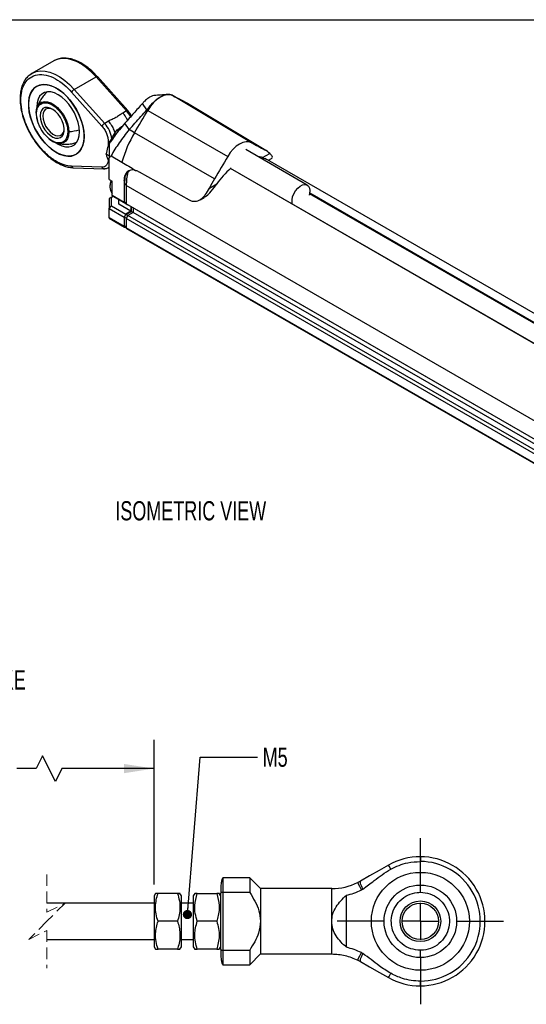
# Model space of a CAD drawing. Header units: millimetres. Extents: x 8 to 341, y 8 to 262.
# Tile 4 of 5: x 202 to 272, y 126 to 262. Entities that reach past the tile are written whole.
import ezdxf

# ---------------------------------------------------------------- set-up
doc = ezdxf.new("R2010")
doc.units = ezdxf.units.MM
doc.header["$LTSCALE"] = 1.25
doc.linetypes.add('CENTERX2', pattern=[20.32, 12.7, -2.54, 2.54, -2.54])
doc.linetypes.add('HIDDEN', pattern=[1.905, 1.27, -0.635])
doc.layers.add('CENTER', color=40, linetype='CENTERX2')
doc.layers.add('DIMENSIONS', color=140, linetype='Continuous', lineweight=25)
doc.layers.add('TEXT', color=140, linetype='Continuous', lineweight=25)
doc.styles.add('SLDTEXTSTYLE0', font='TXT', dxfattribs={"width": 0.7})
doc.dimstyles.new('SLDDIMSTYLE0', dxfattribs={"dimtxt": 2.69751, "dimasz": 4.1275, "dimexe": 0, "dimexo": 0.0625, "dimgap": 0.674377, "dimtad": 0, "dimtih": 1, "dimtoh": 1, "dimrnd": 1e-09, "dimzin": 4, "dimdsep": 46, "dimtxsty": 'SLDTEXTSTYLE0', "dimsah": 1, "dimcen": 0.09, "dimadec": 0, "dimazin": 1, "dimtfac": 1, "dimtofl": 0, "dimtmove": 0, "dimatfit": 3, "dimfxl": 0, "dimfrac": 2, "dimtolj": 1, "dimtzin": 12, "dimarcsym": 0})
doc.dimstyles.new('SLDDIMSTYLE1', dxfattribs={"dimtxt": 0.18, "dimasz": 1.27, "dimexe": 0, "dimexo": 0.0625, "dimgap": 0, "dimtad": 0, "dimtih": 1, "dimtoh": 1, "dimdec": 0, "dimrnd": 1e-09, "dimzin": 0, "dimdsep": 46, "dimtxsty": 'Standard', "dimblk1": 'DOT', "dimblk2": 'DOT', "dimsah": 1, "dimcen": 0.09, "dimadec": 0, "dimazin": 0, "dimtfac": 1.27, "dimtdec": 0, "dimtofl": 0, "dimtmove": 0, "dimatfit": 3, "dimldrblk": 'DOT', "dimfxl": 0, "dimfrac": 2, "dimtolj": 1, "dimtzin": 0, "dimarcsym": 0})

# ---------------------------------------------------------------- blocks, each defined once
blk = doc.blocks.new('_D')
at = {"layer": 'DIMENSIONS'}
for p, q in [((176.07, 146.88), (176.07, 162.69)), ((220.27, 142.75), (220.27, 162.69)), ((204.9, 160.48), (204.02, 158.72)), ((206.67, 156.95), (204.9, 160.48)), ((176.07, 158.72), (186.02, 158.72)), ((189.68, 158.72), (188.77, 158.72)), ((188.77, 158.72), (188.77, 154.43)), ((197.69, 158.72), (198.6, 158.72)), ((198.6, 158.72), (198.6, 154.43)), ((204.02, 158.72), (201.35, 158.72)), ((207.55, 158.72), (206.67, 156.95)), ((220.27, 158.72), (207.55, 158.72)), ((188.77, 154.43), (189.68, 154.43)), ((198.6, 154.43), (197.69, 154.43))]:
    blk.add_line(p, q, dxfattribs=at)
for points in [[(176.07, 158.72), (180.2, 158.08), (180.2, 159.35)], [(220.27, 158.72), (216.14, 159.35), (216.14, 158.08)]]:
    blk.add_solid(points, dxfattribs=at)
at = {"layer": 'DIMENSIONS', "char_height": 2.646, "attachment_point": 1, "style": 'SLDTEXTSTYLE0'}
for s, insert in [('103.0', (188.55, 162.73)), ('4.06', (189.68, 157.84))]:
    blk.add_mtext(s, dxfattribs=dict(at, insert=insert))
blk = doc.blocks.new('_Dot')
at = {"color": 0, "linetype": 'ByBlock', "lineweight": -2}
blk.add_line((-0.5, 0), (-1, 0), dxfattribs=at)
at = {"color": 0, "linetype": 'ByBlock', "const_width": 0.5}
blk.add_lwpolyline([(-0.25, 0, 1), (0.25, 0, 1)], format="xyb", close=True, dxfattribs=at)
blk = doc.blocks.new('SW_CENTERMARKSYMBOL_1')
at = {"layer": 'CENTER', "color": 0}
for p, q in [((0, 5.08), (0, 11.44)), ((0, 0), (0, 2.54)), ((-5.08, 0), (-11.44, 0)), ((0, 0), (-2.54, 0)), ((0, 0), (0, -2.54)), ((0, 0), (2.54, 0)), ((5.08, 0), (11.44, 0)), ((0, -5.08), (0, -11.44))]:
    blk.add_line(p, q, dxfattribs=at)

msp = doc.modelspace()

# ---------------------------------------------------------------- linework, layer by layer
for p, q in [((206.442, 256.267), (203.437, 254.532)), ((203.075, 254.276), (203.437, 254.532)), ((203.437, 254.532), (203.304, 254.427)), ((209.285, 252.33), (212.29, 254.064)), ((212.29, 254.064), (216.47, 249.371)), ((212.452, 254.107), (212.457, 254.102)), ((216.637, 249.409), (212.457, 254.102)), ((208.906, 251.965), (213.087, 247.272)), ((213.465, 247.636), (209.285, 252.33)), ((222.888, 251.449), (222.755, 251.525)), ((233.69, 244.98), (222.888, 251.449)), ((204.111, 249.75), (204.114, 249.685)), ((219.275, 249.516), (218.673, 250.398)), ((223.975, 250.901), (224.713, 250.475)), ((224.045, 250.848), (223.975, 250.901)), ((224.822, 250.414), (224.052, 250.859)), ((224.713, 250.475), (235.516, 244.006)), ((224.822, 250.414), (224.713, 250.475)), ((224.869, 250.387), (224.822, 250.414)), ((235.668, 243.92), (224.869, 250.387)), ((216.47, 249.371), (215.959, 249.076)), ((219.275, 249.516), (219.408, 249.439)), ((219.408, 249.439), (230.409, 243.085)), ((213.976, 247.932), (213.465, 247.636)), ((216.845, 246.785), (216.239, 247.66)), ((215.204, 246.742), (215.382, 246.639)), ((217.583, 246.359), (216.845, 246.785)), ((228.583, 240.004), (217.583, 246.359)), ((213.948, 245.206), (213.948, 244.4)), ((214.077, 243.176), (213.694, 243.398)), ((214.351, 243.175), (215.845, 242.313)), ((241.376, 239.15), (232.925, 244.029)), ((235.205, 242.935), (236.209, 243.516)), ((235.205, 242.935), (235.706, 242.729)), ((213.087, 241.618), (208.906, 241.751)), ((213.96, 241.545), (214.077, 241.613)), ((214.077, 239.927), (214.077, 242.912)), ((305.626, 202.377), (235.567, 242.821)), ((236.019, 242.56), (236.459, 242.814)), ((209.159, 241.529), (213.34, 241.396)), ((218.232, 240.961), (225.104, 237.104)), ((300.613, 201.1), (230.787, 241.41)), ((300.669, 201.114), (230.819, 241.438)), ((230.842, 241.457), (230.842, 241.506)), ((214.077, 239.927), (214.49, 239.689)), ((214.077, 239.927), (214.49, 239.689)), ((214.077, 239.927), (214.077, 239.927)), ((214.195, 239.008), (214.195, 238.804)), ((214.49, 237.695), (214.49, 239.689)), ((216.157, 239.763), (216.14, 239.753)), ((216.14, 239.753), (216.14, 236.743)), ((216.199, 236.805), (216.199, 239.301)), ((216.199, 239.301), (216.435, 239.164)), ((296.573, 192.82), (216.434, 239.083)), ((216.434, 239.083), (216.434, 236.559)), ((227.89, 238.713), (228.895, 239.293)), ((214.411, 237.465), (214.649, 237.603)), ((216.14, 236.743), (214.49, 237.695)), ((214.725, 237.559), (214.49, 237.695)), ((214.725, 237.559), (216.375, 236.606)), ((303.07, 202.477), (241.688, 237.913)), ((303.139, 202.558), (241.709, 238.021)), ((214.411, 237.465), (214.077, 237.273)), ((214.077, 237.273), (214.077, 235.912)), ((214.077, 235.912), (214.411, 236.264)), ((214.411, 236.264), (214.411, 237.465)), ((214.411, 236.264), (216.375, 235.13)), ((215.433, 236.491), (215.433, 237.151)), ((217.082, 235.538), (215.433, 236.491)), ((216.14, 236.743), (216.375, 236.606)), ((216.199, 236.805), (216.434, 236.669)), ((216.4, 236.689), (216.199, 236.805)), ((216.375, 236.606), (216.434, 236.64)), ((216.4, 236.689), (216.434, 236.669)), ((296.573, 190.296), (216.434, 236.559)), ((216.434, 236.559), (216.67, 236.423)), ((296.809, 190.16), (216.67, 236.423)), ((217.082, 236.185), (217.082, 235.538)), ((217.141, 235.504), (217.141, 236.151)), ((226.604, 237.125), (227.167, 237.45)), ((214.077, 235.912), (216.14, 234.722)), ((214.077, 234.619), (214.077, 235.912)), ((216.375, 235.13), (216.14, 234.722)), ((216.199, 234.727), (216.4, 235.076)), ((217.082, 235.538), (216.375, 235.13)), ((216.4, 235.076), (217.141, 235.504)), ((216.4, 235.076), (216.659, 234.927)), ((216.67, 234.946), (216.434, 234.538)), ((217.377, 235.354), (216.67, 234.946)), ((296.809, 188.683), (216.67, 234.946)), ((217.141, 235.504), (217.377, 235.368)), ((217.377, 236.015), (217.377, 235.354)), ((297.516, 189.091), (217.377, 235.354)), ((216.14, 233.429), (214.077, 234.619)), ((214.077, 234.619), (214.077, 234.563)), ((214.077, 234.563), (216.174, 233.352)), ((216.14, 234.722), (216.14, 233.429)), ((216.199, 234.727), (216.457, 234.578)), ((216.199, 233.463), (216.199, 234.727)), ((216.434, 233.327), (216.199, 233.463)), ((296.573, 188.275), (216.434, 234.538)), ((216.434, 234.538), (216.434, 233.245)), ((216.216, 233.425), (216.434, 233.299)), ((216.258, 233.361), (216.292, 233.381)), ((296.573, 186.982), (216.434, 233.245)), ((216.469, 233.169), (296.608, 186.906)), ((256.945, 146.565), (256.945, 145.91)), ((233.44, 143.665), (229.74, 143.665)), ((229.74, 143.665), (229.74, 143.496)), ((229.74, 143.496), (229.74, 141.633)), ((234.94, 142.165), (233.44, 143.665)), ((233.44, 143.665), (233.44, 141.633)), ((248.682, 143.208), (248.312, 143.01)), ((256.945, 141.665), (256.945, 142.609)), ((220.472, 141.515), (220.27, 141.165)), ((220.27, 141.165), (220.27, 134.165)), ((220.816, 141.515), (220.484, 141.515)), ((223.494, 141.515), (220.816, 141.515)), ((224.04, 141.165), (223.838, 141.515)), ((224.04, 136.152), (224.04, 141.165)), ((225.872, 141.515), (225.67, 141.165)), ((225.67, 141.165), (225.67, 139.641)), ((226.216, 141.515), (225.884, 141.515)), ((226.216, 141.515), (228.894, 141.515)), ((229.44, 141.165), (229.238, 141.515)), ((229.44, 141.518), (229.44, 133.811)), ((229.74, 141.633), (229.74, 133.696)), ((233.44, 141.633), (229.74, 141.633)), ((244.732, 142.165), (234.94, 142.165)), ((234.94, 142.165), (234.94, 137.665)), ((244.732, 137.665), (244.732, 142.165)), ((246.759, 134.083), (246.759, 141.246)), ((220.27, 140.165), (205.52, 140.165)), ((225.67, 140.165), (224.04, 140.165)), ((225.67, 139.641), (225.67, 134.165)), ((223.494, 137.665), (220.816, 137.665)), ((228.894, 137.665), (226.216, 137.665)), ((234.94, 137.665), (234.94, 133.165)), ((244.732, 133.165), (244.732, 137.665)), ((224.04, 134.165), (224.04, 136.152)), ((205.52, 135.165), (220.27, 135.165)), ((224.04, 135.165), (225.67, 135.165)), ((220.27, 134.165), (220.472, 133.815)), ((223.494, 133.815), (220.816, 133.815)), ((223.494, 133.815), (223.825, 133.815)), ((223.838, 133.815), (224.04, 134.165)), ((225.67, 134.165), (225.872, 133.815)), ((228.894, 133.815), (226.216, 133.815)), ((228.894, 133.815), (229.225, 133.815)), ((229.238, 133.815), (229.44, 134.165)), ((229.74, 133.696), (233.44, 133.696)), ((229.74, 133.696), (229.74, 131.665)), ((233.44, 133.696), (233.44, 131.665)), ((233.44, 131.665), (234.94, 133.165)), ((234.94, 133.165), (244.732, 133.165)), ((229.74, 131.665), (233.44, 131.665)), ((248.312, 132.319), (248.682, 132.122)), ((256.945, 128.765), (256.945, 129.42))]:
    msp.add_line(p, q)
at = {"color": 7, "linetype": 'HIDDEN', "lineweight": 18}
for p, q in [((205.52, 144.134), (205.52, 138.915)), ((205.52, 138.915), (208.02, 140.165)), ((208.02, 140.165), (205.52, 137.665)), ((205.52, 137.665), (203.02, 135.165)), ((203.02, 135.165), (205.52, 136.415)), ((205.52, 136.415), (205.52, 131.196))]:
    msp.add_line(p, q, dxfattribs=at)
at = {"flags": 128}
for points in [[(212.29, 254.064), (211.646, 254.727), (210.975, 255.305), (210.288, 255.786), (209.597, 256.162), (208.915, 256.427), (208.254, 256.575), (207.626, 256.604), (207.043, 256.514), (206.528, 256.314)], [(206.528, 256.314), (206.514, 256.306), (206.442, 256.267)], [(203.437, 254.532), (203.508, 254.571), (204.037, 254.779), (204.621, 254.869), (205.249, 254.84), (205.91, 254.692), (206.592, 254.427), (207.283, 254.051), (207.97, 253.57), (208.641, 252.993), (209.285, 252.33)], [(212.29, 254.064), (212.339, 254.09), (212.383, 254.107), (212.418, 254.114), (212.444, 254.111), (212.452, 254.107)], [(202.987, 250.275), (203.032, 249.574), (203.166, 248.837), (203.385, 248.083), (203.685, 247.328), (204.058, 246.59), (204.496, 245.887), (204.988, 245.234), (205.523, 244.649), (206.088, 244.143), (206.671, 243.729), (207.257, 243.416), (207.833, 243.213), (208.384, 243.123), (208.9, 243.149), (209.366, 243.291), (209.773, 243.544), (210.11, 243.903), (210.37, 244.36), (210.547, 244.903), (210.637, 245.521), (210.637, 246.198), (210.547, 246.919), (210.37, 247.666), (210.11, 248.423), (209.773, 249.172), (209.366, 249.895), (208.9, 250.574), (208.384, 251.195), (207.833, 251.743), (207.257, 252.204), (206.671, 252.568), (206.088, 252.827), (205.523, 252.974), (204.988, 253.006), (204.496, 252.922), (204.058, 252.724), (203.685, 252.417), (203.385, 252.008), (203.166, 251.506), (203.032, 250.924), (202.987, 250.275)], [(210.648, 245.853), (210.603, 245.203), (210.469, 244.621), (210.25, 244.12), (209.95, 243.711), (209.577, 243.404), (209.14, 243.206), (208.647, 243.122), (208.112, 243.154), (207.547, 243.301), (206.964, 243.559), (206.378, 243.924), (205.803, 244.385), (205.251, 244.932), (204.736, 245.553), (204.269, 246.233), (203.863, 246.956), (203.525, 247.704), (203.265, 248.461), (203.088, 249.209), (202.999, 249.93), (202.999, 250.607), (203.088, 251.224), (203.265, 251.768), (203.525, 252.225), (203.863, 252.584), (204.269, 252.837), (204.736, 252.978), (205.251, 253.004), (205.803, 252.914), (206.378, 252.711), (206.964, 252.399), (207.547, 251.985), (208.112, 251.479), (208.647, 250.893), (209.14, 250.241), (209.577, 249.538), (209.95, 248.8), (210.25, 248.045), (210.469, 247.29), (210.603, 246.554), (210.648, 245.853)], [(206.869, 244.912), (207.054, 244.798), (207.566, 244.555), (208.062, 244.422), (208.528, 244.404), (208.948, 244.501), (209.311, 244.711), (209.606, 245.026), (209.823, 245.439), (209.956, 245.935), (210.001, 246.5), (209.956, 247.116), (209.823, 247.766), (209.606, 248.429), (209.311, 249.084), (208.948, 249.713), (208.528, 250.296), (208.062, 250.816), (207.566, 251.256), (207.054, 251.603), (206.543, 251.846), (206.047, 251.979), (205.581, 251.997), (205.161, 251.9), (204.798, 251.69), (204.503, 251.375), (204.286, 250.962), (204.153, 250.466), (204.108, 249.901), (204.108, 249.901)], [(222.888, 251.449), (222.513, 251.577), (222.087, 251.587), (221.626, 251.479), (221.148, 251.256), (220.67, 250.927), (220.21, 250.504), (219.784, 250.002), (219.408, 249.439)], [(204.035, 249.05), (204.084, 249.561), (204.137, 249.764)], [(204.137, 249.764), (204.229, 249.992), (204.464, 250.326), (204.778, 250.548), (205.158, 250.647), (205.587, 250.62), (206.046, 250.468), (206.515, 250.197), (206.974, 249.819), (207.403, 249.351), (207.783, 248.813), (208.097, 248.229), (208.332, 247.624), (208.477, 247.025), (208.526, 246.458)], [(204.578, 248.676), (204.623, 248.211), (204.754, 247.72), (204.964, 247.229), (205.243, 246.764), (205.575, 246.351), (205.942, 246.013), (206.324, 245.766), (206.702, 245.625), (207.053, 245.597), (207.361, 245.684), (207.607, 245.881), (207.779, 246.177), (207.867, 246.556), (207.867, 246.999), (207.779, 247.48), (207.607, 247.975), (207.361, 248.456), (207.053, 248.897), (206.702, 249.276), (206.324, 249.57), (205.942, 249.765), (205.575, 249.85), (205.243, 249.821), (204.964, 249.678), (204.754, 249.43), (204.623, 249.09), (204.578, 248.676)], [(206.32, 249.573), (206.313, 249.577), (205.95, 249.706), (205.616, 249.718), (205.331, 249.61), (205.114, 249.39), (204.978, 249.072), (204.932, 248.676)], [(204.932, 248.676), (204.978, 248.226), (205.114, 247.751), (205.331, 247.281), (205.616, 246.845), (205.95, 246.471), (206.313, 246.181), (206.681, 245.995), (207.032, 245.924), (207.344, 245.973), (207.597, 246.138), (207.775, 246.409), (207.867, 246.769), (207.876, 246.877)], [(216.47, 249.371), (216.52, 249.397), (216.563, 249.414), (216.599, 249.421), (216.625, 249.418), (216.637, 249.409)], [(217.583, 246.359), (217.812, 246.744), (218.04, 247.128), (218.269, 247.513), (218.497, 247.898), (218.725, 248.284), (218.953, 248.669), (219.181, 249.054), (219.408, 249.439)], [(208.526, 246.458), (208.477, 245.947), (208.332, 245.515), (208.097, 245.181), (207.783, 244.96), (207.403, 244.86), (206.974, 244.887), (206.952, 244.892)], [(233.69, 244.98), (233.336, 245.101), (232.934, 245.11), (232.5, 245.008), (232.05, 244.798), (231.599, 244.488), (231.165, 244.089), (230.763, 243.615), (230.409, 243.085)], [(230.409, 243.085), (230.181, 242.7), (229.953, 242.314), (229.725, 241.929), (229.497, 241.544), (229.269, 241.159), (229.04, 240.773), (228.812, 240.388), (228.583, 240.004)], [(214.077, 241.627), (214.055, 241.609), (213.941, 241.534)], [(209.117, 241.535), (209.118, 241.535), (209.159, 241.529)], [(213.391, 241.4), (213.355, 241.396), (213.34, 241.396)], [(217.698, 241.162), (217.375, 241.221), (217.075, 241.207), (216.806, 241.121), (216.575, 240.965), (216.389, 240.743), (216.252, 240.462), (216.168, 240.129), (216.14, 239.753)], [(216.265, 240.304), (216.245, 240.131), (216.199, 239.301)], [(239.319, 236.531), (239.279, 236.706), (239.272, 237.091), (239.357, 237.517), (239.526, 237.951), (239.768, 238.362), (240.064, 238.718), (240.393, 238.995), (240.729, 239.17), (241.049, 239.232), (241.328, 239.175), (241.546, 239.004), (241.686, 238.731), (241.739, 238.377), (241.699, 237.967), (241.646, 237.751)], [(252.551, 145.404), (251.268, 144.676), (249.922, 143.912), (248.682, 143.208)], [(252.874, 144.835), (252.63, 145.264), (252.551, 145.404)], [(248.825, 141.986), (248.596, 142.443), (248.434, 142.766), (248.312, 143.01)], [(248.312, 132.319), (248.434, 132.563), (248.596, 132.887), (248.825, 133.344)], [(248.682, 132.122), (249.956, 131.398), (251.308, 130.63), (252.551, 129.925)], [(252.551, 129.925), (252.63, 130.066), (252.874, 130.495)]]:
    msp.add_lwpolyline(points, dxfattribs=at)
for radius in [6.75, 5, 2.8, 2.5]:
    msp.add_circle((256.945, 137.665), radius)
for centre, radius, start, end in [((209.845, 251.369), 1.112, 120.27297, 147.59826), ((354.72, 496.338), 278.119, 241.70499, 242.13113), ((208.333, 249.156), 4.299, 181.41749, 204.71128), ((213.314, 246.577), 4.215, 27.8513, 41.51346), ((214.026, 246.676), 1.112, 120.27297, 147.59826), ((210.491, 244.949), 4.008, 8.31346, 42.10348), ((231.799, 237.855), 16.565, 149.11199, 164.38854), ((207.67, 247.657), 2.857, 228.39673, 255.43517), ((214.208, 245.705), 0.563, 242.4589, 273.87097), ((365.554, 489.928), 278.187, 241.70499, 242.13113), ((234.449, 240.184), 2.853, 74.65304, 85.86251), ((233.96, 241.068), 3.324, 47.41389, 62.09044), ((209.202, 241.829), 0.306, 194.74368, 253.85383), ((213.371, 241.687), 0.293, 193.73316, 263.84499), ((213.512, 242.34), 0.913, 267.05341, 297.99628), ((225.225, 238.999), 8.791, 167.28918, 179.45271), ((238.265, 232.822), 11.387, 130.68464, 145.37371), ((215.707, 238.938), 1.537, 148.46866, 217.62748), ((216.432, 238.952), 2.238, 158.56487, 178.56415), ((243.204, 231.316), 17.007, 149.2829, 154.22117), ((216.212, 233.417), 0.0728, 170.78596, 309.20329), ((216.24, 233.459), 0.0419, 174.37962, 234.30196), ((216.514, 233.235), 0.0799, 172.74417, 235.94365), ((256.945, 137.665), 8.9, 89.99998, 119.58659), ((256.945, 137.665), 8.9, 269.99999, 90.00001), ((256.945, 137.665), 8.245, 269.99999, 90.00001), ((244.732, 150.165), 8, 270.00011, 296.58077), ((256.945, 137.665), 8.9, 240.41341, 270.00002)]:
    msp.add_arc(centre, radius, start, end)
for points, knots in [([(212.452, 254.107), (212.2, 254.373), (211.735, 254.865), (211.066, 255.41), (210.447, 255.835), (209.83, 256.176), (209.165, 256.444), (208.493, 256.61), (207.83, 256.653), (207.177, 256.591), (206.754, 256.401), (206.55, 256.309)], [0, 0, 0, 0, 0.132842, 0.2449112, 0.330602, 0.4349097, 0.5422612, 0.6529283, 0.767181, 0.8877555, 1, 1, 1, 1]), ([(203.304, 254.427), (203.14, 254.311), (202.809, 254.079), (202.468, 253.613), (202.231, 253.173), (202.025, 252.653), (201.864, 251.979), (201.798, 251.109), (201.849, 250.184), (202.018, 249.199), (202.309, 248.171), (202.717, 247.134), (203.23, 246.121), (203.836, 245.155), (204.52, 244.263), (205.264, 243.468), (206.043, 242.794), (206.708, 242.342), (207.279, 242.031), (207.803, 241.801), (208.439, 241.599), (208.88, 241.557), (209.117, 241.535)], [0, 0, 0, 0, 0.0459992, 0.0927835, 0.1279917, 0.1581682, 0.2158595, 0.2700674, 0.3239989, 0.379949, 0.4368287, 0.493853, 0.5511005, 0.6083559, 0.6656737, 0.7230319, 0.780165, 0.8359212, 0.8640341, 0.9006897, 0.9466267, 1, 1, 1, 1]), ([(208.906, 241.751), (208.595, 241.761), (208.249, 241.819), (207.501, 242.059), (207.098, 242.243), (206.265, 242.751), (205.834, 243.076), (204.991, 243.855), (204.579, 244.308), (203.821, 245.3), (203.476, 245.838), (202.887, 246.933), (202.644, 247.491), (202.267, 248.567), (202.133, 249.086), (201.963, 250.047), (201.927, 250.49), (201.927, 251.285), (201.963, 251.685), (202.133, 252.45), (202.267, 252.815), (202.644, 253.456), (202.887, 253.732), (203.476, 254.148), (203.821, 254.287), (204.579, 254.404), (204.991, 254.382), (205.834, 254.187), (206.265, 254.015), (207.098, 253.561), (207.501, 253.279), (208.249, 252.656), (208.595, 252.314), (208.906, 251.965)], [0, 0, 0, 0, 0.0625, 0.0625, 0.125, 0.125, 0.1875, 0.1875, 0.25, 0.25, 0.3125, 0.3125, 0.375, 0.375, 0.4375, 0.4375, 0.5, 0.5, 0.5625, 0.5625, 0.625, 0.625, 0.6875, 0.6875, 0.75, 0.75, 0.8125, 0.8125, 0.875, 0.875, 0.9375, 0.9375, 1, 1, 1, 1]), ([(205.518, 251.96), (205.518, 251.96), (205.319, 251.799), (204.991, 251.4), (204.558, 250.776), (204.285, 250.208), (204.168, 249.856), (204.13, 249.741)], [0, 0, 0, 0, 0.0000064, 0.2893634, 0.5767972, 0.8619622, 1, 1, 1, 1]), ([(220.282, 251.479), (220.268, 251.481), (220.167, 251.496), (219.871, 251.375), (219.44, 251.116), (219.018, 250.767), (218.778, 250.51), (218.673, 250.398)], [0, 0, 0, 0, 0.0438617, 0.3024151, 0.5557134, 0.8055611, 1, 1, 1, 1]), ([(222.755, 251.525), (222.566, 251.626), (222.325, 251.655), (221.774, 251.565), (221.464, 251.445), (220.821, 251.074), (220.488, 250.822), (219.85, 250.226), (219.545, 249.882), (219.275, 249.516)], [0, 0, 0, 0, 0.25, 0.25, 0.5, 0.5, 0.75, 0.75, 1, 1, 1, 1]), ([(222.202, 251.627), (221.851, 251.602), (221.21, 251.555), (220.578, 251.51), (220.293, 251.49)], [0, 0, 0, 0, 0.548821, 1, 1, 1, 1]), ([(222.755, 251.525), (222.887, 251.457), (223.018, 251.389), (223.15, 251.322), (223.287, 251.251), (223.424, 251.181), (223.562, 251.111), (223.699, 251.041), (223.837, 250.971), (223.975, 250.901)], [0, 0, 0, 0, 0.0014325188, 0.0014325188, 0.0014325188, 0.0029255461, 0.0029255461, 0.0029255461, 0.0044185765, 0.0044185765, 0.0044185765, 0.0044185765]), ([(204.081, 248.963), (204.081, 249.17), (204.103, 249.391), (204.231, 249.825), (204.339, 250.038), (204.596, 250.286), (204.698, 250.356), (204.935, 250.458), (205.069, 250.489), (205.366, 250.501), (205.529, 250.481), (205.871, 250.384), (206.049, 250.307), (206.407, 250.1), (206.586, 249.971), (206.928, 249.673), (207.09, 249.506), (207.388, 249.151), (207.522, 248.964), (207.759, 248.589), (207.86, 248.402), (208.118, 247.856), (208.226, 247.519), (208.354, 246.937), (208.376, 246.691), (208.376, 246.484)], [0, 0, 0, 0, 0.125, 0.125, 0.25, 0.25, 0.3125, 0.3125, 0.375, 0.375, 0.4375, 0.4375, 0.5, 0.5, 0.5625, 0.5625, 0.625, 0.625, 0.6875, 0.6875, 0.75, 0.75, 0.875, 0.875, 1, 1, 1, 1]), ([(218.673, 250.398), (218.268, 249.941), (217.457, 249.028), (216.645, 248.116), (216.239, 247.66)], [0, 0, 0, 0, 0.5000301, 1, 1, 1, 1]), ([(204.035, 249.05), (204.03, 249.035), (204.031, 249.019), (204.047, 248.988), (204.062, 248.974), (204.081, 248.963)], [0, 0, 0, 0, 0.5, 0.5, 1, 1, 1, 1]), ([(206.757, 245.015), (206.565, 245.07), (206.362, 245.16), (205.96, 245.407), (205.76, 245.563), (205.386, 245.917), (205.212, 246.116), (204.902, 246.528), (204.766, 246.742), (204.537, 247.161), (204.443, 247.366), (204.292, 247.755), (204.235, 247.938), (204.108, 248.448), (204.081, 248.731), (204.081, 248.963)], [0, 0, 0, 0, 0.125, 0.125, 0.25, 0.25, 0.375, 0.375, 0.5, 0.5, 0.625, 0.625, 0.75, 0.75, 1, 1, 1, 1]), ([(215.959, 249.076), (215.793, 248.981), (215.639, 248.873), (215.486, 248.763), (215.409, 248.709), (215.333, 248.654), (215.255, 248.601), (215.177, 248.549), (215.097, 248.498), (215.014, 248.45), (214.931, 248.403), (214.846, 248.358), (214.759, 248.315), (214.672, 248.273), (214.583, 248.232), (214.495, 248.191), (214.317, 248.11), (214.141, 248.027), (213.976, 247.932)], [0.0092564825, 0.0092564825, 0.0092564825, 0.0092564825, 0.0100927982, 0.0100927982, 0.0100927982, 0.0105109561, 0.0105109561, 0.0105109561, 0.010929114, 0.010929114, 0.010929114, 0.0113472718, 0.0113472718, 0.0113472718, 0.0117654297, 0.0117654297, 0.0117654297, 0.0126017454, 0.0126017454, 0.0126017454, 0.0126017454]), ([(216.606, 248.073), (216.534, 248.225), (216.36, 248.591), (216.107, 248.898), (215.959, 249.076)], [0, 0, 0, 0, 0.4177756, 1, 1, 1, 1]), ([(217.137, 248.669), (217.099, 248.747), (216.965, 249.021), (216.771, 249.249), (216.633, 249.413)], [0, 0, 0, 0, 0.2832081, 1, 1, 1, 1]), ([(216.845, 246.785), (217.108, 247.08), (217.371, 247.375), (217.634, 247.67), (217.907, 247.978), (218.181, 248.285), (218.455, 248.593), (218.728, 248.901), (219.002, 249.208), (219.275, 249.516)], [0, 0, 0, 0, 0.0014325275, 0.0014325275, 0.0014325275, 0.0029255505, 0.0029255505, 0.0029255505, 0.0044185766, 0.0044185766, 0.0044185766, 0.0044185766]), ([(213.087, 247.272), (213.208, 247.136), (213.326, 246.98), (213.541, 246.64), (213.636, 246.456), (213.792, 246.083), (213.852, 245.893), (213.929, 245.532), (213.948, 245.361), (213.948, 245.206)], [0, 0, 0, 0, 0.25, 0.25, 0.5, 0.5, 0.75, 0.75, 1, 1, 1, 1]), ([(213.976, 247.932), (214.12, 247.752), (214.408, 247.392), (214.721, 246.794), (214.831, 246.407), (214.88, 246.234)], [0, 0, 0, 0, 0.3563062, 0.7126124, 1, 1, 1, 1]), ([(216.239, 247.66), (215.722, 247.08), (215.238, 246.478), (214.613, 245.611), (214.431, 245.346), (214.261, 245.082)], [0.76386177, 0.76386177, 0.76386177, 0.76386177, 1.03633188, 1.03633188, 1.15677515, 1.15677515, 1.15677515, 1.15677515]), ([(215.204, 246.742), (215.364, 246.886), (215.559, 247.063), (215.83, 247.207), (215.88, 247.233)], [0, 0, 0, 0, 0.8163648, 1, 1, 1, 1]), ([(208.376, 246.484), (208.376, 246.303), (208.359, 246.111), (208.265, 245.73), (208.187, 245.54), (207.94, 245.213), (207.77, 245.077), (207.328, 244.934), (207.056, 244.93), (206.757, 245.015)], [0, 0, 0, 0, 0.25, 0.25, 0.5, 0.5, 0.75, 0.75, 1, 1, 1, 1]), ([(208.526, 246.458), (208.5, 246.455), (208.472, 246.455), (208.419, 246.465), (208.394, 246.473), (208.376, 246.484)], [0, 0, 0, 0, 0.5, 0.5, 1, 1, 1, 1]), ([(209.964, 246.741), (209.952, 246.736), (209.529, 246.575), (209.02, 246.515), (208.526, 246.458)], [0, 0, 0, 0, 0.0279881, 1, 1, 1, 1]), ([(213.694, 243.398), (213.817, 244.015), (213.988, 244.614), (214.371, 245.465), (214.52, 245.739), (214.843, 246.257), (215.018, 246.504), (215.204, 246.742)], [0, 0, 0, 0, 0.5, 0.5, 0.75, 0.75, 1, 1, 1, 1]), ([(216.845, 246.785), (216.351, 246.195), (215.891, 245.59), (215.263, 244.679), (215.064, 244.375), (214.69, 243.772), (214.515, 243.473), (214.351, 243.175)], [0, 0, 0, 0, 0.5, 0.5, 0.75, 0.75, 1, 1, 1, 1]), ([(206.926, 244.898), (207.088, 244.865), (207.495, 244.784), (208.167, 244.756), (208.873, 244.814), (209.313, 244.936), (209.506, 244.989)], [0, 0, 0, 0, 0.19104533, 0.47855133, 0.77044178, 1, 1, 1, 1]), ([(214.077, 242.403), (214.051, 242.447), (213.924, 242.664), (213.794, 243.001), (213.727, 243.265), (213.694, 243.398)], [0, 0, 0, 0, 0.1115323, 0.5516958, 1, 1, 1, 1]), ([(236.445, 242.839), (236.481, 242.854), (236.596, 242.901), (236.551, 243.147), (236.329, 243.386), (236.209, 243.516)], [0, 0, 0, 0, 0.1751827, 0.553337, 1, 1, 1, 1]), ([(213.948, 242.69), (213.948, 242.535), (213.929, 242.384), (213.852, 242.113), (213.792, 241.992), (213.636, 241.799), (213.541, 241.726), (213.326, 241.633), (213.208, 241.614), (213.087, 241.618)], [0, 0, 0, 0, 0.25, 0.25, 0.5, 0.5, 0.75, 0.75, 1, 1, 1, 1]), ([(213.298, 241.401), (213.412, 241.4), (213.645, 241.398), (213.841, 241.488), (213.941, 241.534)], [0, 0, 0, 0, 0.4904885, 1, 1, 1, 1]), ([(216.157, 239.763), (216.209, 240.022), (216.313, 240.541), (216.644, 241.017), (216.897, 241.143), (216.93, 241.159)], [0, 0, 0, 0, 0.4660563, 0.9311158, 1, 1, 1, 1]), ([(227.169, 237.475), (227.23, 237.504), (227.506, 237.634), (228.048, 238.173), (228.545, 238.794), (228.839, 239.214), (228.895, 239.293)], [0, 0, 0, 0, 0.0912449, 0.4086797, 0.888804, 1, 1, 1, 1]), ([(225.104, 237.104), (225.232, 237.032), (225.363, 236.98), (225.631, 236.913), (225.768, 236.9), (226.038, 236.913), (226.171, 236.939), (226.435, 237.031), (226.562, 237.094), (226.807, 237.255), (226.927, 237.353), (227.151, 237.572), (227.257, 237.694), (227.56, 238.093), (227.735, 238.393), (227.89, 238.713)], [0, 0, 0, 0, 0.125, 0.125, 0.25, 0.25, 0.375, 0.375, 0.5, 0.5, 0.625, 0.625, 0.75, 0.75, 1, 1, 1, 1]), ([(252.874, 144.835), (253.247, 145.024), (253.992, 145.404), (255.362, 145.812), (256.362, 145.874), (256.945, 145.91)], [0, 0, 0, 0, 0.2947487, 0.5895002, 1, 1, 1, 1]), ([(249.037, 142.11), (249.549, 142.495), (250.431, 143.159), (251.678, 144.116), (252.474, 144.595), (252.874, 144.835)], [0, 0, 0, 0, 0.4082285, 0.7034217, 1, 1, 1, 1]), ([(229.624, 143.466), (229.589, 143.308), (229.499, 142.91), (229.452, 142.214), (229.444, 141.682), (229.44, 141.396)], [0, 0, 0, 0, 0.2331094, 0.5880155, 1, 1, 1, 1]), ([(229.74, 143.665), (229.692, 143.611), (229.64, 143.55), (229.626, 143.474), (229.624, 143.466)], [0, 0, 0, 0, 0.896637, 1, 1, 1, 1]), ([(249.037, 142.11), (248.971, 142.264), (248.857, 142.529), (248.696, 142.887), (248.686, 143.108), (248.682, 143.208)], [0, 0, 0, 0, 0.433548, 0.7446951, 1, 1, 1, 1]), ([(220.816, 137.665), (220.716, 137.998), (220.516, 138.67), (220.442, 139.676), (220.551, 140.636), (220.726, 141.219), (220.816, 141.515)], [0, 0, 0, 0, 0.26548, 0.5347702, 0.7644545, 1, 1, 1, 1]), ([(223.494, 141.515), (223.593, 141.181), (223.793, 140.509), (223.868, 139.504), (223.759, 138.544), (223.583, 137.96), (223.494, 137.665)], [0, 0, 0, 0, 0.2654803, 0.5347703, 0.7644547, 1, 1, 1, 1]), ([(223.825, 141.515), (223.829, 141.515), (223.95, 141.515), (223.718, 141.515), (223.494, 141.515)], [0, 0, 0, 0, 0.0292687, 1, 1, 1, 1]), ([(226.216, 137.665), (226.112, 138.017), (225.904, 138.726), (225.816, 140.049), (226.065, 140.963), (226.216, 141.515)], [0, 0, 0, 0, 0.280313, 0.5655255, 1, 1, 1, 1]), ([(228.894, 141.515), (229.044, 140.963), (229.356, 139.822), (229.157, 138.492), (228.934, 137.79), (228.894, 137.665)], [0, 0, 0, 0, 0.4350233, 0.8988418, 1, 1, 1, 1]), ([(229.225, 141.515), (229.229, 141.515), (229.35, 141.515), (229.118, 141.515), (228.894, 141.515)], [0, 0, 0, 0, 0.0292687, 1, 1, 1, 1]), ([(229.74, 141.633), (229.72, 141.633), (229.682, 141.632), (229.626, 141.626), (229.573, 141.615), (229.519, 141.599), (229.476, 141.576), (229.445, 141.547), (229.442, 141.528), (229.44, 141.518)], [0, 0, 0, 0, 0.1682623, 0.3355974, 0.4958021, 0.6427546, 0.8296461, 0.9181392, 1, 1, 1, 1]), ([(233.44, 141.633), (233.687, 141.239), (234.185, 140.444), (234.792, 139.126), (234.89, 138.158), (234.94, 137.665)], [0, 0, 0, 0, 0.3252945, 0.6558711, 1, 1, 1, 1]), ([(244.732, 137.665), (244.759, 137.982), (244.819, 138.683), (245.298, 139.65), (245.977, 140.513), (246.499, 141.002), (246.759, 141.246)], [0, 0, 0, 0, 0.22419646, 0.49436209, 0.74799825, 1, 1, 1, 1]), ([(246.759, 141.246), (247.112, 141.338), (247.822, 141.522), (248.489, 141.83), (248.825, 141.986)], [0, 0, 0, 0, 0.4963797, 1, 1, 1, 1]), ([(248.825, 141.986), (248.856, 142.002), (248.908, 142.029), (248.978, 142.072), (249.018, 142.097), (249.037, 142.11)], [0, 0, 0, 0, 0.4298452, 0.7147706, 1, 1, 1, 1]), ([(256.945, 133.665), (256.495, 133.709), (255.595, 133.797), (254.398, 134.487), (253.488, 135.502), (252.968, 136.77), (252.896, 138.137), (253.28, 139.45), (254.078, 140.564), (255.198, 141.346), (256.217, 141.641), (256.804, 141.66), (256.945, 141.665)], [0, 0, 0, 0, 0.1073729, 0.2147453, 0.3221175, 0.42949, 0.5368624, 0.644235, 0.7516071, 0.8589797, 0.9663525, 1, 1, 1, 1]), ([(256.945, 141.665), (257.395, 141.621), (258.294, 141.532), (259.491, 140.843), (260.402, 139.827), (260.922, 138.559), (260.994, 137.193), (260.61, 135.879), (259.812, 134.766), (258.692, 133.984), (257.673, 133.688), (257.085, 133.669), (256.945, 133.665)], [0, 0, 0, 0, 0.1073728, 0.2147452, 0.3221173, 0.4294898, 0.5368622, 0.6442345, 0.7516072, 0.8589798, 0.9663525, 1, 1, 1, 1]), ([(220.816, 133.815), (220.711, 134.167), (220.501, 134.877), (220.444, 135.906), (220.567, 136.844), (220.732, 137.389), (220.816, 137.665)], [0, 0, 0, 0, 0.28002918, 0.5649533, 0.78007183, 1, 1, 1, 1]), ([(223.494, 137.665), (223.576, 137.393), (223.742, 136.848), (223.857, 135.982), (223.821, 135.086), (223.667, 134.36), (223.534, 133.941), (223.494, 133.815)], [0, 0, 0, 0, 0.2167786, 0.434904, 0.6639191, 0.8991041, 1, 1, 1, 1]), ([(226.216, 133.815), (226.117, 134.148), (225.919, 134.819), (225.807, 136.138), (226.057, 137.073), (226.216, 137.665)], [0, 0, 0, 0, 0.2658216, 0.5354583, 1, 1, 1, 1]), ([(228.894, 137.665), (228.992, 137.332), (229.191, 136.66), (229.302, 135.341), (229.052, 134.406), (228.894, 133.815)], [0, 0, 0, 0, 0.265822, 0.5354585, 1, 1, 1, 1]), ([(234.94, 137.665), (234.879, 137.119), (234.769, 136.133), (234.148, 134.825), (233.677, 134.075), (233.44, 133.696)], [0, 0, 0, 0, 0.3809863, 0.6874891, 1, 1, 1, 1]), ([(246.759, 134.083), (246.505, 134.321), (245.988, 134.806), (245.33, 135.637), (244.833, 136.603), (244.766, 137.309), (244.732, 137.665)], [0, 0, 0, 0, 0.2454357, 0.5016457, 0.7491561, 1, 1, 1, 1]), ([(220.484, 133.815), (220.48, 133.815), (220.359, 133.815), (220.591, 133.815), (220.816, 133.815)], [0, 0, 0, 0, 0.0292488, 1, 1, 1, 1]), ([(225.884, 133.815), (225.88, 133.815), (225.759, 133.815), (225.991, 133.815), (226.216, 133.815)], [0, 0, 0, 0, 0.0292687, 1, 1, 1, 1]), ([(229.44, 133.933), (229.444, 133.647), (229.452, 133.115), (229.499, 132.42), (229.589, 132.021), (229.625, 131.862)], [0, 0, 0, 0, 0.41183476, 0.76661185, 1, 1, 1, 1]), ([(229.44, 133.811), (229.442, 133.802), (229.445, 133.782), (229.476, 133.753), (229.519, 133.731), (229.573, 133.714), (229.626, 133.704), (229.682, 133.697), (229.72, 133.697), (229.74, 133.696)], [0, 0, 0, 0, 0.081841, 0.1703143, 0.3572399, 0.5041518, 0.6643572, 0.8316932, 1, 1, 1, 1]), ([(244.732, 133.165), (245.353, 133.128), (246.596, 133.055), (247.74, 132.564), (248.312, 132.319)], [0, 0, 0, 0, 0.500039, 1, 1, 1, 1]), ([(248.825, 133.344), (248.494, 133.497), (247.828, 133.806), (247.117, 133.99), (246.759, 134.083)], [0, 0, 0, 0, 0.4963755, 1, 1, 1, 1]), ([(248.682, 132.122), (248.686, 132.221), (248.696, 132.443), (248.857, 132.801), (248.971, 133.065), (249.037, 133.219)], [0, 0, 0, 0, 0.2553046, 0.5664521, 1, 1, 1, 1]), ([(249.037, 133.219), (249.008, 133.238), (248.958, 133.27), (248.887, 133.312), (248.845, 133.333), (248.825, 133.344)], [0, 0, 0, 0, 0.4296688, 0.7146366, 1, 1, 1, 1]), ([(252.874, 130.495), (252.327, 130.83), (251.384, 131.409), (250.16, 132.396), (249.412, 132.945), (249.037, 133.219)], [0, 0, 0, 0, 0.4083378, 0.7042023, 1, 1, 1, 1]), ([(256.945, 132.721), (256.945, 132.706), (256.945, 132.574), (256.945, 133.292), (256.945, 133.513), (256.945, 133.665)], [0, 0, 0, 0, 0.0397251, 0.3435024, 1, 1, 1, 1]), ([(229.625, 131.862), (229.626, 131.855), (229.64, 131.779), (229.692, 131.719), (229.74, 131.665)], [0, 0, 0, 0, 0.1004124, 1, 1, 1, 1]), ([(256.945, 129.42), (256.527, 129.439), (255.691, 129.477), (254.299, 129.798), (253.398, 130.238), (252.874, 130.495)], [0, 0, 0, 0, 0.2947495, 0.5895009, 1, 1, 1, 1])]:
    msp.add_open_spline(points, degree=3, knots=knots)
for points in [[(214.077, 244.772), (214.135, 244.88), (214.197, 244.983), (214.261, 245.082)], [(214.077, 244.772), (214.077, 244.166), (214.077, 243.546), (214.077, 242.912)], [(214.077, 242.912), (214.166, 243.004), (214.257, 243.091), (214.351, 243.175)], [(215.845, 242.313), (216.463, 241.93), (217.08, 241.546), (217.698, 241.162)], [(217.698, 241.162), (217.88, 241.125), (218.059, 241.059), (218.232, 240.961)]]:
    msp.add_open_spline(points, degree=3)
at = {"layer": 'TEXT'}
msp.add_line((7.937, 261.938), (341.312, 261.938), dxfattribs=at)

# ---------------------------------------------------------------- block references
at = {"layer": 'CENTER'}
msp.add_blockref('SW_CENTERMARKSYMBOL_1', (256.945, 137.665), dxfattribs=at)

# ---------------------------------------------------------------- texts
at = {"layer": 'DIMENSIONS', "attachment_point": 1, "style": 'SLDTEXTSTYLE0'}
for s, insert, char_height in [('ISOMETRIC VIEW', (214.935, 195.572), 2.64583), ('MECHANICAL STROKE', (175.477, 172.256), 2.64583), ('M5', (235.227, 161.611), 2.6458)]:
    msp.add_mtext(s, dxfattribs=dict(at, insert=insert, char_height=char_height))

# ---------------------------------------------------------------- dimensions: what is measured, and where the dimension line sits
at = {"layer": 'DIMENSIONS'}
dim = msp.add_linear_dim(base=(176.073, 158.718), p1=(220.27, 141.165), p2=(176.073, 145.291), text='103.0', dimstyle='SLDDIMSTYLE0', dxfattribs=at)
dim.commit()
dim.dimension.update_dxf_attribs({"geometry": '_D', "text_midpoint": (193.684, 158.718), "dimtype": 160})

# ---------------------------------------------------------------- leaders
msp.add_leader([(224.862, 138.597), (226.601, 160.31), (234.538, 160.31)], dimstyle='SLDDIMSTYLE1', dxfattribs=at)

doc.saveas('drawing.dxf')
